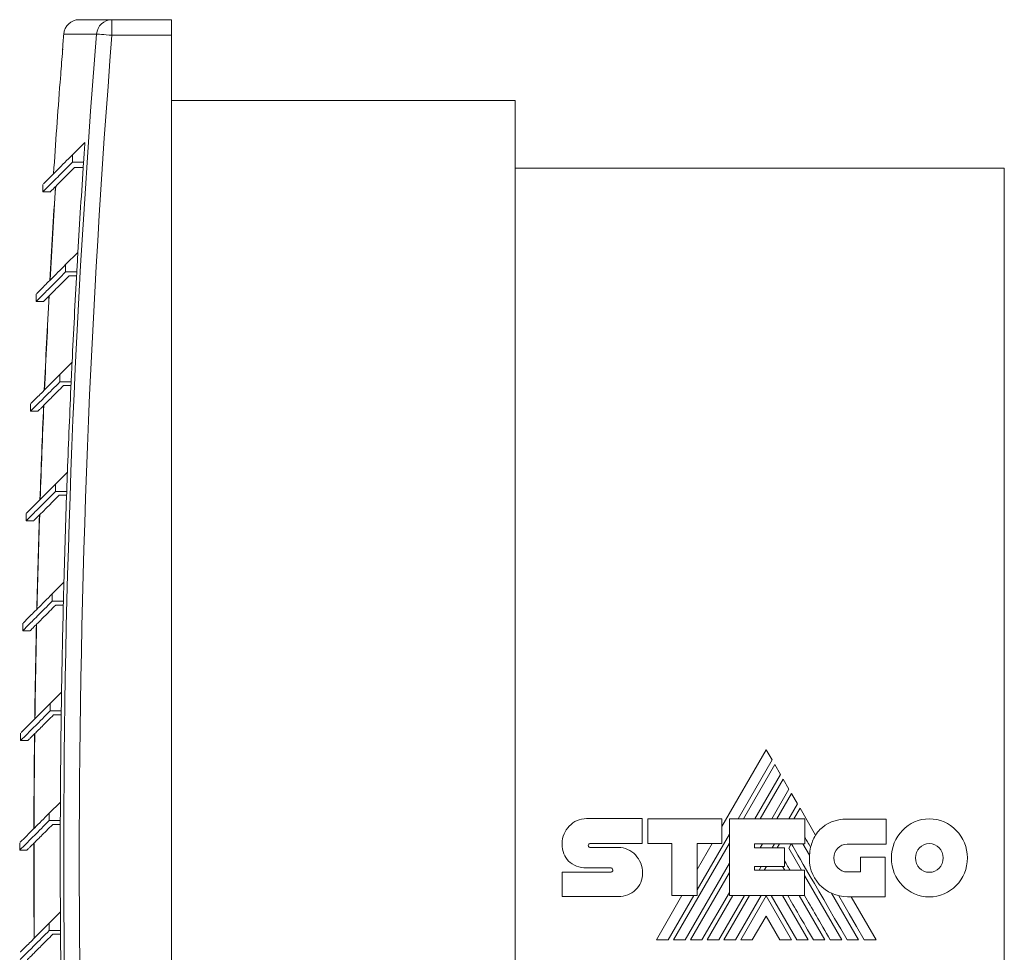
# Model space of a CAD drawing. Header units: millimetres. Extents: x -169 to 690, y -95 to 425.
# Tile 2 of 6: x -94 to 95, y 246 to 425. Entities that reach past the tile are written whole.
import ezdxf

# ---------------------------------------------------------------- set-up
doc = ezdxf.new("R2010")
doc.units = ezdxf.units.MM
doc.linetypes.add('PHANTOM', pattern=[12.7, 6.35, -1.27, 1.27, -1.27, 1.27, -1.27])
doc.layers.add('___VS___', color=7, linetype='Continuous', lineweight=15)

msp = doc.modelspace()

# ---------------------------------------------------------------- linework, layer by layer
at = {"color": 7, "linetype": 'Continuous', "lineweight": 15}
for p, q in [((-82.72, 425.41), (-76.44, 425.41)), ((-76.44, 425.41), (-76.44, 422.41)), ((-76.44, 425.41), (-64.98, 425.41)), ((-64.98, 425.41), (-64.98, 422.41)), ((-64.98, 422.41), (-76.44, 422.41)), ((-64.98, 106.41), (-64.98, 422.41)), ((-86.39, 413.42), (-86.39, 413.41)), ((1.02, 409.91), (-64.98, 409.91)), ((1.02, 409.91), (1.02, 118.91)), ((-81.64, 401.84), (-84.05, 399.44)), ((-84.05, 399.44), (-84.05, 398.02)), ((-84.05, 398.02), (-81.9, 398.02)), ((-83.65, 397.01), (-81.97, 397.01)), ((95.02, 396.91), (1.02, 396.91)), ((95.02, 396.91), (95.02, 131.91)), ((-89.71, 393.78), (-89.71, 392.36)), ((-89.71, 392.36), (-88.2, 392.36)), ((-82.99, 380.72), (-85.35, 378.36)), ((-85.35, 378.36), (-85.35, 376.95)), ((-85.35, 376.95), (-83.2, 376.95)), ((-84.67, 376.21), (-83.25, 376.21)), ((-91.01, 372.7), (-91.01, 371.29)), ((-91.01, 371.29), (-89.58, 371.29)), ((-84.11, 359.6), (-86.43, 357.28)), ((-86.43, 357.28), (-86.43, 355.87)), ((-86.43, 355.87), (-84.28, 355.87)), ((-85.75, 355.14), (-84.32, 355.14)), ((-92.09, 351.62), (-92.09, 350.21)), ((-92.09, 350.21), (-90.66, 350.21)), ((-85.01, 338.48), (-87.28, 336.21)), ((-87.28, 336.21), (-87.28, 334.79)), ((-87.28, 334.79), (-85.14, 334.79)), ((-86.6, 334.06), (-85.17, 334.06)), ((-92.95, 330.55), (-92.95, 329.13)), ((-92.95, 329.13), (-91.52, 329.13)), ((-85.68, 317.37), (-87.92, 315.13)), ((-87.92, 315.13), (-87.92, 313.72)), ((-87.92, 313.72), (-85.77, 313.72)), ((-87.24, 312.98), (-85.79, 312.98)), ((-93.58, 309.47), (-93.58, 308.05)), ((-93.58, 308.05), (-92.15, 308.05)), ((-86.13, 296.25), (-88.33, 294.05)), ((-88.33, 294.05), (-88.33, 292.64)), ((-88.33, 292.64), (-86.18, 292.64)), ((-87.65, 291.9), (-86.19, 291.9)), ((-93.99, 288.39), (-93.99, 286.98)), ((-93.99, 286.98), (-92.56, 286.98)), ((49.28, 285.17), (40.75, 270.41)), ((50.42, 283.22), (49.28, 285.17)), ((43.87, 271.89), (50.42, 283.22)), ((50.92, 282.34), (44.89, 271.89)), ((52.03, 280.42), (50.92, 282.34)), ((47.11, 271.89), (52.03, 280.42)), ((52.53, 279.55), (48.11, 271.89)), ((53.65, 277.61), (52.53, 279.55)), ((50.34, 271.89), (53.65, 277.61)), ((54.15, 276.76), (51.34, 271.89)), ((55.28, 274.78), (54.15, 276.76)), ((-86.35, 275.13), (-88.51, 272.98)), ((53.61, 271.89), (55.28, 274.78)), ((-88.51, 272.98), (-88.51, 271.56)), ((55.77, 273.94), (54.58, 271.89)), ((58.75, 268.77), (55.77, 273.94)), ((-88.51, 271.56), (-86.37, 271.56)), ((-87.83, 270.83), (-86.37, 270.83)), ((14.74, 271.95), (25.46, 271.95)), ((25.46, 271.95), (25.46, 267.16)), ((26.52, 267.16), (26.52, 271.93)), ((26.52, 271.93), (40.75, 271.93)), ((40.75, 271.93), (40.75, 267.2)), ((42.19, 257.16), (42.19, 271.89)), ((42.19, 271.89), (56.72, 271.89)), ((56.72, 271.89), (56.72, 267.12)), ((64.84, 271.85), (72.29, 271.85)), ((72.29, 271.85), (72.29, 267.06)), ((36.01, 258.26), (42.19, 268.98)), ((-94.17, 267.31), (-94.17, 265.9)), ((15.36, 267.16), (25.46, 267.16)), ((31.14, 267.16), (26.52, 267.16)), ((31.14, 257.16), (31.14, 267.16)), ((31.46, 248.64), (42.19, 267.22)), ((40.75, 267.2), (36.01, 267.2)), ((36.01, 257.16), (36.01, 267.2)), ((38.9, 267.2), (36.01, 262.2)), ((47.02, 267.12), (56.72, 267.12)), ((47.02, 267.12), (47.02, 266.34)), ((48.14, 266.34), (48.59, 267.12)), ((50.39, 266.34), (50.85, 267.12)), ((51.38, 266.34), (51.83, 267.12)), ((53.6, 266.28), (54.09, 267.12)), ((56.33, 267.12), (57.6, 264.94)), ((72.29, 267.06), (64.84, 267.06)), ((-94.17, 265.9), (-92.74, 265.9)), ((15.38, 266.42), (20.83, 266.42)), ((47.02, 266.34), (52.8, 266.34)), ((52.8, 266.34), (52.8, 262.74)), ((53.6, 266.28), (56.06, 262.02)), ((33.69, 248.64), (42.19, 263.37)), ((67.41, 261.7), (67.41, 264.54)), ((67.41, 264.54), (72.13, 264.54)), ((72.13, 264.54), (72.13, 256.94)), ((10.05, 261.68), (19.47, 261.68)), ((19.47, 262.48), (14.76, 262.48)), ((34.71, 248.64), (42.19, 261.62)), ((47.02, 262.74), (52.8, 262.74)), ((47.02, 262.74), (47.02, 262.02)), ((47.02, 262.02), (56.64, 262.02)), ((47.89, 262.02), (48.31, 262.74)), ((48.88, 262.02), (49.3, 262.74)), ((52.4, 262.74), (52.82, 262.02)), ((56.64, 257.16), (56.64, 262.02)), ((64.84, 261.7), (67.41, 261.7)), ((56.64, 261.02), (63.8, 248.64)), ((36.91, 248.64), (42.19, 257.79)), ((61.84, 257.6), (67.02, 248.64)), ((20.83, 256.96), (10.05, 256.96)), ((33.09, 257.16), (28.17, 248.64)), ((30.45, 248.64), (35.37, 257.16)), ((31.14, 257.16), (36.01, 257.16)), ((37.92, 248.64), (42.83, 257.16)), ((40.14, 248.64), (45.07, 257.16)), ((41.15, 248.64), (46.07, 257.16)), ((42.19, 257.16), (56.64, 257.16)), ((43.38, 248.64), (48.31, 257.16)), ((44.38, 248.64), (49.26, 257.09)), ((54.13, 248.64), (49.26, 257.09)), ((55.14, 248.64), (50.2, 257.16)), ((52.41, 257.16), (57.34, 248.64)), ((55.63, 257.16), (60.56, 248.64)), ((72.13, 256.94), (64.88, 256.94)), ((70.38, 248.64), (65.59, 256.94)), ((-86.36, 254.02), (-88.48, 251.9)), ((-88.48, 251.9), (-88.48, 250.48)), ((49.26, 253.23), (46.59, 248.64)), ((49.26, 253.23), (51.91, 248.64)), ((-88.48, 250.48), (-86.33, 250.48)), ((-87.8, 249.75), (-86.33, 249.75))]:
    msp.add_line(p, q, dxfattribs=at)
at = {"color": 8, "linetype": 'Continuous', "lineweight": 15}
for p, q in [((-79.42, 422.65), (-85.71, 422.65)), ((-85.94, 419.73), (-85.91, 419.73)), ((-85.91, 419.73), (-85.91, 419.71)), ((-86.39, 413.43), (-86.39, 413.39))]:
    msp.add_line(p, q, dxfattribs=at)
at = {"color": 7, "linetype": 'Continuous', "lineweight": 15, "flags": 128}
for points in [[(-76.44, 422.41), (-76.99, 422.45), (-77.53, 422.5), (-78.02, 422.54), (-78.47, 422.57), (-78.84, 422.6), (-79.13, 422.62), (-79.32, 422.64), (-79.42, 422.65)], [(68.12, 248.64), (66.62, 251.23), (65.21, 253.66), (64.18, 255.44), (63.2, 257.13)]]:
    msp.add_lwpolyline(points, dxfattribs=at)
at = {"color": 8, "linetype": 'Continuous', "lineweight": 15, "flags": 128}
msp.add_lwpolyline([(-86.39, 413.39), (-86.41, 413.39), (-86.41, 413.39), (-86.42, 413.39), (-86.42, 413.39)], dxfattribs=at)
at = {"color": 7, "linetype": 'Continuous', "lineweight": 15}
for centre, radius, start, end in [((-82.72, 422.41), 3, 90, 175.4621), ((-76.43, 422.42), 2.99, 90.0811, 175.5615), ((1908.02, 264.41), 2000, 175.46209, 175.54583), ((1908.02, 264.41), 1993.73, 175.44779, 184.55221), ((1908.02, 264.41), 1990.74, 175.44779, 184.55221), ((1908.02, 264.41), 1999.97, 175.56875, 175.70484), ((1908.02, 264.41), 2000, 175.72806, 176.23238), ((-86.12, 413.37), 0.3, 152.4381, 175.7281), ((1908.02, 264.41), 1994.4, 176.04864, 176.15866), ((1908.02, 264.41), 1994.4, 176.15866, 176.65663), ((1908.02, 264.41), 1999.48, 176.30236, 176.81993), ((1908.02, 264.41), 1999.44, 176.30085, 176.81844), ((1908.02, 264.41), 1994.4, 176.65663, 176.76532), ((1908.02, 264.41), 1994.4, 176.76532, 177.26422), ((1908.02, 264.41), 1999.48, 176.90581, 177.42408), ((1908.02, 264.41), 1999.44, 176.90432, 177.42262), ((1908.02, 264.41), 1994.4, 177.26422, 177.37162), ((1908.02, 264.41), 1994.4, 177.37162, 177.87147), ((1908.02, 264.41), 1999.48, 177.50897, 178.02797), ((1908.02, 264.41), 1999.44, 177.50751, 178.02655), ((1908.02, 264.41), 1994.4, 177.87147, 177.97763), ((1908.02, 264.41), 1994.4, 177.97763, 178.47845), ((1908.02, 264.41), 1999.48, 178.1119, 178.63168), ((1908.02, 264.41), 1999.44, 178.11047, 178.63028), ((1908.02, 264.41), 1994.4, 178.47845, 178.58341), ((1908.02, 264.41), 1994.4, 178.58341, 179.08523), ((1908.02, 264.41), 1999.48, 178.71467, 179.23526), ((1908.02, 264.41), 1999.44, 178.71328, 179.23389), ((1908.02, 264.41), 1994.4, 179.08523, 179.18903), ((1908.02, 264.41), 1994.4, 179.18903, 179.69189), ((1908.02, 264.41), 1999.48, 179.31735, 179.83878), ((1908.02, 264.41), 1999.44, 179.31599, 179.83744), ((1908.02, 264.41), 1994.4, 179.69189, 179.79456), ((1908.02, 264.41), 1994.4, 179.79456, 180.29849), ((65.72, 264.59), 8.13, 149.0381, 166.8386), ((1908.02, 264.41), 1999.48, 179.92, 180.44231), ((1908.02, 264.41), 1999.44, 179.91866, 180.441), ((64.88, 264.25), 7.32, 174.6401, 270), ((1908.02, 264.41), 1994.4, 180.29849, 180.40006), ((1908.02, 264.41), 1994.4, 180.40006, 180.9051)]:
    msp.add_arc(centre, radius, start, end, dxfattribs=at)
for points, knots in [([(-85.91, 419.69), (-85.91, 419.67), (-85.92, 419.62), (-85.93, 419.44), (-85.95, 419.2), (-85.96, 419.02), (-85.97, 418.93)], [0, 0, 0, 0, 0.2028, 0.468257, 0.734134, 1, 1, 1, 1]), ([(-85.91, 419.71), (-85.91, 419.71), (-85.91, 419.71), (-85.91, 419.7), (-85.91, 419.69)], [0, 0, 0, 0, 0.346803, 1, 1, 1, 1]), ([(-86.33, 414.2), (-86.33, 414.14), (-86.34, 413.98), (-86.36, 413.76), (-86.38, 413.56), (-86.39, 413.44), (-86.39, 413.42), (-86.39, 413.42)], [0, 0, 0, 0, 0.165108, 0.407721, 0.648446, 0.888202, 1, 1, 1, 1]), ([(-84.05, 399.44), (-85.04, 398.45), (-87.02, 396.46), (-88.78, 394.7), (-89.68, 393.8), (-89.62, 393.87), (-89.59, 393.89)], [0, 0, 0, 0, 0.285801, 0.571399, 0.857061, 1, 1, 1, 1]), ([(-89.6, 392.47), (-89.63, 392.45), (-89.71, 392.36), (-88.85, 393.22), (-87.09, 394.98), (-85.06, 397.01), (-84.05, 398.02)], [0, 0, 0, 0, 0.120114, 0.41366, 0.707004, 1, 1, 1, 1]), ([(-88.2, 392.45), (-88.23, 392.43), (-88.3, 392.36), (-87.59, 393.06), (-86.15, 394.51), (-84.48, 396.18), (-83.65, 397.01)], [0, 0, 0, 0, 0.120093, 0.413602, 0.706943, 1, 1, 1, 1]), ([(-90.9, 371.39), (-90.93, 371.37), (-91.02, 371.28), (-90.16, 372.14), (-88.39, 373.9), (-86.36, 375.93), (-85.35, 376.95)], [0, 0, 0, 0, 0.120114, 0.41366, 0.707004, 1, 1, 1, 1]), ([(-85.35, 378.36), (-86.34, 377.37), (-88.33, 375.39), (-90.08, 373.63), (-90.99, 372.72), (-90.92, 372.79), (-90.9, 372.82)], [0, 0, 0, 0, 0.285801, 0.571399, 0.857061, 1, 1, 1, 1]), ([(-89.58, 371.3), (-89.58, 371.3), (-89.57, 371.31), (-89.37, 371.51), (-89.01, 371.87), (-88.48, 372.4), (-87.79, 373.09), (-86.93, 373.96), (-85.91, 374.98), (-85.08, 375.8), (-84.67, 376.21)], [0, 0, 0, 0, 0.094984, 0.223805, 0.352627, 0.481449, 0.610271, 0.739092, 0.869535, 1, 1, 1, 1]), ([(-91.98, 350.32), (-92.01, 350.29), (-92.1, 350.2), (-91.24, 351.06), (-89.47, 352.83), (-87.44, 354.85), (-86.43, 355.87)], [0, 0, 0, 0, 0.120114, 0.41366, 0.707004, 1, 1, 1, 1]), ([(-86.43, 357.28), (-87.42, 356.29), (-89.4, 354.31), (-91.16, 352.55), (-92.06, 351.65), (-92, 351.72), (-91.97, 351.74)], [0, 0, 0, 0, 0.285801, 0.571399, 0.857061, 1, 1, 1, 1]), ([(-90.66, 350.22), (-90.66, 350.23), (-90.65, 350.23), (-90.45, 350.43), (-90.09, 350.79), (-89.56, 351.33), (-88.87, 352.02), (-88, 352.88), (-86.98, 353.9), (-86.16, 354.72), (-85.75, 355.14)], [0, 0, 0, 0, 0.094984, 0.223805, 0.352627, 0.481449, 0.610271, 0.739092, 0.869535, 1, 1, 1, 1]), ([(-87.28, 336.21), (-88.28, 335.21), (-90.26, 333.23), (-92.02, 331.47), (-92.92, 330.57), (-92.85, 330.64), (-92.83, 330.66)], [0, 0, 0, 0, 0.2858008, 0.5713988, 0.8570612, 1, 1, 1, 1]), ([(-92.84, 329.24), (-92.86, 329.22), (-92.95, 329.13), (-92.09, 329.99), (-90.33, 331.75), (-88.3, 333.78), (-87.28, 334.79)], [0, 0, 0, 0, 0.120114, 0.41366, 0.707004, 1, 1, 1, 1]), ([(-91.52, 329.15), (-91.51, 329.15), (-91.51, 329.16), (-91.31, 329.36), (-90.95, 329.72), (-90.41, 330.25), (-89.72, 330.94), (-88.86, 331.8), (-87.84, 332.82), (-87.02, 333.65), (-86.6, 334.06)], [0, 0, 0, 0, 0.0949835, 0.2238053, 0.352627, 0.4814488, 0.6102706, 0.7390923, 0.8695352, 1, 1, 1, 1]), ([(-87.92, 315.13), (-88.91, 314.14), (-90.89, 312.15), (-92.65, 310.4), (-93.55, 309.49), (-93.48, 309.56), (-93.46, 309.58)], [0, 0, 0, 0, 0.285801, 0.571399, 0.857061, 1, 1, 1, 1]), ([(-93.47, 308.16), (-93.49, 308.14), (-93.58, 308.05), (-92.72, 308.91), (-90.96, 310.67), (-88.93, 312.7), (-87.92, 313.72)], [0, 0, 0, 0, 0.120114, 0.41366, 0.707004, 1, 1, 1, 1]), ([(-92.15, 308.07), (-92.15, 308.07), (-92.14, 308.08), (-91.94, 308.28), (-91.58, 308.64), (-91.05, 309.17), (-90.35, 309.86), (-89.49, 310.73), (-88.47, 311.75), (-87.65, 312.57), (-87.24, 312.98)], [0, 0, 0, 0, 0.094984, 0.223805, 0.352627, 0.481449, 0.610271, 0.739092, 0.869535, 1, 1, 1, 1]), ([(-88.33, 294.05), (-89.32, 293.06), (-91.3, 291.08), (-93.06, 289.32), (-93.96, 288.42), (-93.89, 288.48), (-93.87, 288.51)], [0, 0, 0, 0, 0.285801, 0.571399, 0.857061, 1, 1, 1, 1]), ([(-93.88, 287.09), (-93.9, 287.06), (-93.99, 286.97), (-93.13, 287.83), (-91.37, 289.59), (-89.34, 291.62), (-88.33, 292.64)], [0, 0, 0, 0, 0.120114, 0.41366, 0.707004, 1, 1, 1, 1]), ([(-92.56, 286.99), (-92.55, 287), (-92.55, 287), (-92.35, 287.2), (-91.99, 287.56), (-91.46, 288.09), (-90.76, 288.79), (-89.9, 289.65), (-88.88, 290.67), (-88.06, 291.49), (-87.65, 291.9)], [0, 0, 0, 0, 0.094984, 0.223805, 0.352627, 0.481449, 0.610271, 0.739092, 0.869535, 1, 1, 1, 1]), ([(-88.51, 272.98), (-89.5, 271.98), (-91.49, 270), (-93.25, 268.24), (-94.15, 267.34), (-94.08, 267.41), (-94.06, 267.43)], [0, 0, 0, 0, 0.285801, 0.571399, 0.857061, 1, 1, 1, 1]), ([(-94.06, 266.01), (-94.09, 265.98), (-94.18, 265.9), (-93.32, 266.76), (-91.56, 268.52), (-89.53, 270.55), (-88.51, 271.56)], [0, 0, 0, 0, 0.120114, 0.41366, 0.707004, 1, 1, 1, 1]), ([(-92.74, 265.92), (-92.74, 265.92), (-92.74, 265.92), (-92.54, 266.12), (-92.17, 266.49), (-91.64, 267.02), (-90.95, 267.71), (-90.09, 268.57), (-89.07, 269.59), (-88.24, 270.42), (-87.83, 270.83)], [0, 0, 0, 0, 0.094984, 0.223805, 0.352627, 0.481449, 0.610271, 0.739092, 0.869535, 1, 1, 1, 1]), ([(-88.48, 251.9), (-89.47, 250.91), (-91.45, 248.92), (-93.21, 247.16), (-94.11, 246.26), (-94.04, 246.33), (-94.02, 246.35)], [0, 0, 0, 0, 0.285801, 0.571399, 0.857061, 1, 1, 1, 1]), ([(-94.03, 244.93), (-94.05, 244.91), (-94.14, 244.82), (-93.28, 245.68), (-91.52, 247.44), (-89.49, 249.47), (-88.48, 250.48)], [0, 0, 0, 0, 0.120114, 0.41366, 0.707004, 1, 1, 1, 1]), ([(-92.71, 244.84), (-92.7, 244.84), (-92.7, 244.85), (-92.5, 245.05), (-92.14, 245.41), (-91.61, 245.94), (-90.91, 246.63), (-90.05, 247.5), (-89.03, 248.51), (-88.21, 249.34), (-87.8, 249.75)], [0, 0, 0, 0, 0.094984, 0.223805, 0.352627, 0.481449, 0.610271, 0.739092, 0.869535, 1, 1, 1, 1])]:
    msp.add_open_spline(points, degree=3, knots=knots, dxfattribs=at)
at = {"color": 8, "linetype": 'Continuous', "lineweight": 15}
msp.add_open_spline([(-85.91, 419.73), (-85.91, 419.73), (-85.91, 419.73), (-85.91, 419.7), (-85.91, 419.69)], degree=3, knots=[0, 0, 0, 0, 0.735444, 1, 1, 1, 1], dxfattribs=at)
at = {"color": 7, "linetype": 'Continuous', "lineweight": 15}
for points in [[(11.43, 270.53), (12.28, 271.41), (13.45, 271.95), (14.74, 271.95)], [(59.58, 269.83), (60.8, 271.08), (62.56, 271.85), (64.84, 271.85)], [(75.45, 269.7), (76.77, 271.07), (78.6, 271.91), (80.61, 271.91)], [(80.61, 271.91), (82.63, 271.91), (84.46, 271.06), (85.78, 269.7)], [(10.05, 267.14), (10.05, 268.46), (10.58, 269.66), (11.43, 270.53)], [(58.75, 268.77), (58.99, 269.15), (59.27, 269.51), (59.58, 269.83)], [(73.32, 264.39), (73.32, 266.47), (74.13, 268.34), (75.45, 269.7)], [(85.78, 269.7), (87.11, 268.34), (87.93, 266.46), (87.93, 264.39)], [(11.29, 263.81), (10.51, 264.58), (10.03, 265.69), (10.05, 267.13)], [(15.18, 267.06), (15.11, 266.98), (15.07, 266.87), (15.07, 266.75)], [(15.36, 267.16), (15.29, 267.16), (15.23, 267.12), (15.18, 267.06)], [(64.82, 248.64), (58, 260.4), (54.43, 266.56), (54.13, 267.12)], [(57.8, 266.44), (57.38, 267.18), (57.02, 267.8), (56.72, 268.31)], [(64.84, 267.06), (64.12, 267.06), (63.48, 266.77), (63.01, 266.29)], [(80.61, 267.14), (79.88, 267.14), (79.22, 266.84), (78.74, 266.34)], [(82.5, 266.34), (82.01, 266.84), (81.35, 267.14), (80.61, 267.14)], [(15.07, 266.75), (15.07, 266.66), (15.11, 266.58), (15.17, 266.52)], [(15.17, 266.52), (15.22, 266.46), (15.3, 266.42), (15.38, 266.42)], [(20.83, 266.42), (22.12, 266.42), (23.29, 265.87), (24.14, 264.97)], [(24.14, 264.97), (24.99, 264.08), (25.52, 262.85), (25.52, 261.51)], [(57.6, 264.94), (57.63, 265.45), (57.7, 265.96), (57.8, 266.44)], [(63.01, 266.29), (62.54, 265.8), (62.25, 265.13), (62.25, 264.39)], [(78.74, 266.34), (78.26, 265.84), (77.96, 265.15), (77.96, 264.39)], [(83.28, 264.39), (83.28, 265.15), (82.98, 265.84), (82.5, 266.34)], [(14.76, 262.48), (13.4, 262.51), (12.16, 262.96), (11.29, 263.81)], [(53.85, 262.02), (53.39, 262.82), (53.04, 263.43), (52.8, 263.86)], [(62.25, 264.39), (62.25, 263.64), (62.54, 262.97), (63.01, 262.48)], [(75.45, 259.09), (74.13, 260.45), (73.32, 262.32), (73.32, 264.39)], [(77.96, 264.39), (77.96, 263.63), (78.26, 262.94), (78.74, 262.44)], [(82.5, 262.44), (82.98, 262.94), (83.28, 263.63), (83.28, 264.39)], [(87.93, 264.39), (87.93, 262.32), (87.11, 260.45), (85.79, 259.1)], [(19.68, 262.37), (19.62, 262.44), (19.55, 262.48), (19.47, 262.48)], [(19.47, 261.68), (19.56, 261.68), (19.64, 261.72), (19.69, 261.78)], [(19.8, 262.05), (19.8, 262.16), (19.75, 262.28), (19.68, 262.37)], [(19.69, 261.78), (19.76, 261.85), (19.8, 261.95), (19.8, 262.05)], [(25.52, 261.51), (25.52, 260.21), (25.01, 259.08), (24.17, 258.27)], [(63.01, 262.48), (63.48, 262), (64.12, 261.7), (64.84, 261.7)], [(78.74, 262.44), (79.22, 261.95), (79.88, 261.64), (80.61, 261.64)], [(80.61, 261.64), (81.35, 261.64), (82.01, 261.95), (82.5, 262.44)], [(24.17, 258.27), (23.32, 257.45), (22.13, 256.96), (20.83, 256.96)], [(80.61, 256.9), (78.59, 256.9), (76.77, 257.74), (75.45, 259.09)], [(85.79, 259.1), (84.46, 257.74), (82.63, 256.9), (80.61, 256.9)], [(58.36, 248.64), (56.28, 252.22), (54.64, 255.06), (53.43, 257.16)], [(61.58, 248.64), (59.62, 252.03), (57.98, 254.87), (56.64, 257.18)]]:
    msp.add_open_spline(points, degree=3, dxfattribs=at)
at = {"layer": '___VS___', "linetype": 'PHANTOM'}
for p, q in [((10.05, 261.68), (10.05, 256.96)), ((28.17, 248.64), (30.45, 248.64)), ((31.46, 248.64), (33.69, 248.64)), ((34.71, 248.64), (36.91, 248.64)), ((37.92, 248.64), (40.14, 248.64)), ((41.15, 248.64), (43.38, 248.64)), ((44.38, 248.64), (46.59, 248.64)), ((51.91, 248.64), (54.13, 248.64)), ((55.14, 248.64), (57.34, 248.64)), ((58.36, 248.64), (60.56, 248.64)), ((61.58, 248.64), (63.8, 248.64)), ((64.82, 248.64), (67.02, 248.64)), ((68.12, 248.64), (70.38, 248.64))]:
    msp.add_line(p, q, dxfattribs=at)

doc.saveas('drawing.dxf')
